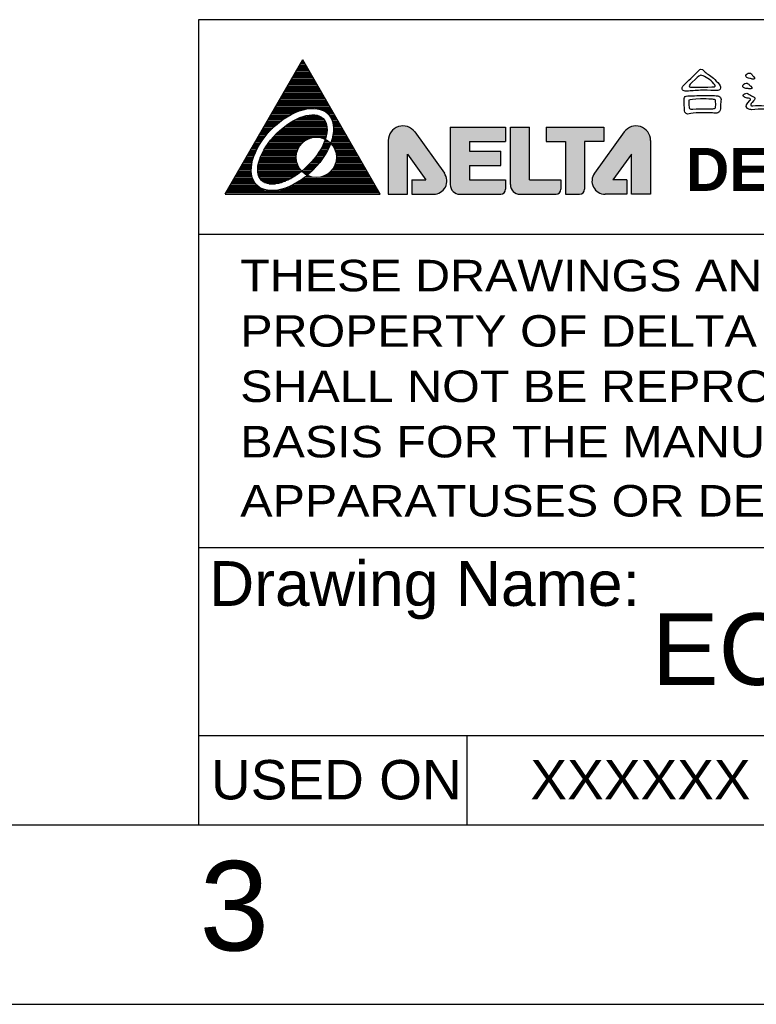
# Model space of a CAD drawing. Extents: x -74 to 556, y -98 to 347.
# Tile 16 of 26: x 298 to 360, y -98 to -16. Entities that reach past the tile are written whole.
import ezdxf
from ezdxf.enums import TextEntityAlignment as Align

# ---------------------------------------------------------------- set-up
doc = ezdxf.new("R2010")
doc.units = 0
doc.header["$LTSCALE"] = 23.1
doc.header["$MEASUREMENT"] = 0
doc.layers.get('0').update_dxf_attribs({"linetype": 'CONTINUOUS'})
for name, color, linetype in [('delta', 5, 'CONTINUOUS'), ('DIM', 6, 'CONTINUOUS'), ('DRAWING FRAME', 1, 'CONTINUOUS')]:
    doc.layers.add(name, color=color, linetype=linetype)
doc.styles.add('ARIAL', font='ARIAL.TTF')
doc.styles.add('ROMANC', font='romanc')

# ---------------------------------------------------------------- blocks, each defined once
blk = doc.blocks.new('DELTA-LOGO')
at = {"layer": 'delta'}
h = blk.add_hatch(color=256, dxfattribs=at)
h.paths.add_polyline_path([(16.108, 6.006), (16.108, 3.602), (16.966, 3.602), (16.966, 5.39), (17.788, 4.245), (17.163, 4.245), (17.163, 3.602), (18.133, 3.602, 0.610501), (18.614, 4.538), (17.287, 6.386, 0.72837)])
h.paths.add_polyline_path([(18.877, 6.603), (18.877, 4.031, 0.414214), (19.306, 3.602), (21.129, 3.602, 0.414214), (21.35, 3.824), (21.35, 4.245), (19.734, 4.245), (19.734, 4.888), (21.136, 4.888), (21.136, 5.531), (19.734, 5.531), (19.734, 5.96), (21.35, 5.96), (21.35, 6.603)])
h.paths.add_polyline_path([(22.422, 6.603), (21.565, 6.603), (21.565, 4.03, 0.413781), (21.993, 3.602), (23.602, 3.602, 0.414214), (23.823, 3.824), (23.823, 4.245), (22.422, 4.245)])
h.paths.add_polyline_path([(23.163, 6.603), (23.163, 5.96), (24.021, 5.96), (24.021, 3.602), (24.656, 3.602, 0.414214), (24.878, 3.824), (24.878, 5.96), (25.735, 5.96), (25.735, 6.603)])
h.paths.add_polyline_path([(26.967, 5.39), (26.967, 3.602), (27.824, 3.602), (27.824, 6.006, 0.72837), (26.646, 6.386), (25.318, 4.538, 0.610501), (25.799, 3.602), (26.77, 3.602), (26.77, 4.245), (26.145, 4.245)])
for p, q in [((8.824, 3.602), (12.288, 9.602)), ((15.752, 3.602), (12.288, 9.602)), ((18.877, 6.603), (21.35, 6.603)), ((18.877, 6.603), (18.877, 4.031)), ((21.35, 6.603), (21.35, 5.96)), ((21.565, 6.603), (22.422, 6.603)), ((21.565, 4.031), (21.565, 6.603)), ((22.422, 4.245), (22.422, 6.603)), ((23.163, 6.603), (23.163, 5.96)), ((23.163, 6.603), (25.735, 6.603)), ((25.735, 6.603), (25.735, 5.96)), ((17.287, 6.386), (18.613, 4.538)), ((26.645, 6.386), (25.319, 4.538)), ((16.108, 6.006), (16.108, 3.602)), ((19.734, 5.96), (21.35, 5.96)), ((19.734, 5.96), (19.734, 5.531)), ((23.163, 5.96), (24.021, 5.96)), ((24.021, 5.96), (24.021, 3.602)), ((25.735, 5.96), (24.878, 5.96)), ((24.878, 5.96), (24.878, 3.824)), ((27.824, 6.006), (27.824, 3.602)), ((16.966, 3.602), (16.966, 5.39)), ((16.966, 5.39), (17.788, 4.245)), ((19.734, 5.531), (21.136, 5.531)), ((21.136, 4.888), (21.136, 5.531)), ((26.967, 5.39), (26.145, 4.245)), ((26.967, 3.602), (26.967, 5.39)), ((19.734, 4.888), (19.734, 4.245)), ((19.734, 4.888), (21.136, 4.888)), ((17.163, 4.245), (17.163, 3.602)), ((17.163, 4.245), (17.788, 4.245)), ((19.734, 4.245), (21.35, 4.245)), ((21.35, 4.245), (21.35, 3.824)), ((22.422, 4.245), (23.823, 4.245)), ((23.823, 4.245), (23.823, 3.824)), ((26.77, 4.245), (26.145, 4.245)), ((26.77, 4.245), (26.77, 3.602)), ((8.824, 3.602), (15.752, 3.602)), ((16.108, 3.602), (16.966, 3.602)), ((17.163, 3.602), (18.133, 3.602)), ((19.306, 3.602), (21.129, 3.602)), ((21.993, 3.602), (23.602, 3.602)), ((24.021, 3.602), (24.656, 3.602)), ((26.77, 3.602), (25.799, 3.602)), ((27.824, 3.602), (26.967, 3.602))]:
    blk.add_line(p, q, dxfattribs=at)
at = {"layer": 'delta', "color": 5}
for p, q in [((12.085, 9.25), (12.492, 9.25)), ((12.121, 9.312), (12.455, 9.312)), ((12.157, 9.375), (12.419, 9.375)), ((12.193, 9.438), (12.383, 9.438)), ((12.229, 9.5), (12.347, 9.5)), ((12.233, 9.507), (12.303, 9.577)), ((12.289, 9.562), (12.311, 9.562)), ((11.832, 8.812), (12.744, 8.812)), ((11.868, 8.875), (12.708, 8.875)), ((11.904, 8.938), (12.672, 8.938)), ((11.94, 9), (12.636, 9)), ((11.976, 9.062), (12.6, 9.062)), ((12.013, 9.125), (12.564, 9.125)), ((12.049, 9.188), (12.528, 9.188)), ((11.579, 8.375), (12.997, 8.375)), ((11.616, 8.438), (12.961, 8.438)), ((11.652, 8.5), (12.925, 8.5)), ((11.688, 8.562), (12.888, 8.562)), ((11.724, 8.625), (12.852, 8.625)), ((11.76, 8.688), (12.816, 8.688)), ((11.796, 8.75), (12.78, 8.75)), ((11.327, 7.938), (13.249, 7.938)), ((11.363, 8), (13.213, 8)), ((11.399, 8.062), (13.177, 8.062)), ((11.435, 8.125), (13.141, 8.125)), ((11.471, 8.188), (13.105, 8.188)), ((11.507, 8.25), (13.069, 8.25)), ((11.543, 8.312), (13.033, 8.312)), ((11.074, 7.5), (13.502, 7.5)), ((11.11, 7.562), (13.466, 7.562)), ((11.146, 7.625), (13.43, 7.625)), ((11.183, 7.688), (13.394, 7.688)), ((11.219, 7.75), (13.358, 7.75)), ((11.255, 7.812), (13.321, 7.812)), ((11.291, 7.875), (13.285, 7.875)), ((10.822, 7.062), (11.587, 7.062)), ((10.858, 7.125), (11.693, 7.125)), ((10.894, 7.188), (11.811, 7.188)), ((10.93, 7.25), (11.942, 7.25)), ((10.966, 7.312), (12.096, 7.312)), ((11.002, 7.375), (12.29, 7.375)), ((11.038, 7.438), (12.662, 7.438)), ((12.255, 7.062), (13.097, 7.062)), ((12.479, 7.125), (12.946, 7.125)), ((12.819, 7.438), (13.538, 7.438)), ((13.128, 7.375), (13.574, 7.375)), ((13.26, 7.312), (13.61, 7.312)), ((13.351, 7.25), (13.646, 7.25)), ((13.421, 7.188), (13.682, 7.188)), ((13.475, 7.125), (13.718, 7.125)), ((13.519, 7.062), (13.755, 7.062)), ((10.569, 6.625), (11.012, 6.625)), ((10.605, 6.688), (11.081, 6.688)), ((10.641, 6.75), (11.154, 6.75)), ((10.677, 6.812), (11.23, 6.812)), ((10.713, 6.875), (11.311, 6.875)), ((10.75, 6.938), (11.397, 6.938)), ((10.786, 7), (11.489, 7)), ((11.475, 6.625), (13.366, 6.625)), ((11.559, 6.688), (13.355, 6.688)), ((11.648, 6.75), (13.339, 6.75)), ((11.744, 6.812), (13.316, 6.812)), ((11.849, 6.875), (13.284, 6.875)), ((11.964, 6.938), (13.242, 6.938)), ((12.096, 7), (13.183, 7)), ((13.555, 7), (13.791, 7)), ((13.584, 6.938), (13.827, 6.938)), ((13.608, 6.875), (13.863, 6.875)), ((13.626, 6.812), (13.899, 6.812)), ((13.64, 6.75), (13.935, 6.75)), ((13.65, 6.688), (13.971, 6.688)), ((13.657, 6.625), (14.007, 6.625)), ((10.316, 6.188), (10.607, 6.188)), ((10.353, 6.25), (10.658, 6.25)), ((10.389, 6.312), (10.71, 6.312)), ((10.425, 6.375), (10.765, 6.375)), ((10.461, 6.438), (10.823, 6.438)), ((10.497, 6.5), (10.883, 6.5)), ((10.533, 6.562), (10.946, 6.562)), ((11, 6.188), (13.331, 6.188)), ((11.059, 6.25), (13.345, 6.25)), ((11.12, 6.312), (13.357, 6.312)), ((11.184, 6.375), (13.366, 6.375)), ((11.251, 6.438), (13.371, 6.438)), ((11.322, 6.5), (13.373, 6.5)), ((11.396, 6.562), (13.372, 6.562)), ((13.625, 6.188), (14.26, 6.188)), ((13.637, 6.25), (14.224, 6.25)), ((13.647, 6.312), (14.188, 6.312)), ((13.654, 6.375), (14.151, 6.375)), ((13.659, 6.438), (14.115, 6.438)), ((13.661, 6.562), (14.043, 6.562)), ((13.661, 6.5), (14.079, 6.5)), ((10.064, 5.75), (10.311, 5.75)), ((10.1, 5.812), (10.347, 5.812)), ((10.136, 5.875), (10.386, 5.875)), ((10.172, 5.938), (10.426, 5.938)), ((10.208, 6), (10.468, 6)), ((10.244, 6.062), (10.513, 6.062)), ((10.28, 6.125), (10.559, 6.125)), ((10.657, 5.75), (12.145, 5.75)), ((10.7, 5.812), (12.19, 5.812)), ((10.744, 5.875), (12.245, 5.875)), ((10.791, 5.938), (12.311, 5.938)), ((10.84, 6), (12.394, 6)), ((10.891, 6.062), (12.503, 6.062)), ((10.944, 6.125), (12.675, 6.125)), ((13.114, 6.125), (13.313, 6.125)), ((13.163, 5.75), (13.484, 5.75)), ((13.193, 5.812), (13.51, 5.812)), ((13.222, 5.875), (13.534, 5.875)), ((13.248, 5.938), (13.478, 5.938)), ((13.272, 6), (13.395, 6)), ((13.286, 6.062), (13.294, 6.062)), ((13.544, 5.875), (14.44, 5.875)), ((13.556, 5.938), (14.404, 5.938)), ((13.577, 6), (14.368, 6)), ((13.595, 6.062), (14.332, 6.062)), ((13.599, 5.812), (14.476, 5.812)), ((13.611, 6.125), (14.296, 6.125)), ((13.644, 5.75), (14.512, 5.75)), ((9.811, 5.312), (10.107, 5.312)), ((9.847, 5.375), (10.131, 5.375)), ((9.883, 5.438), (10.156, 5.438)), ((9.92, 5.5), (10.183, 5.5)), ((9.956, 5.562), (10.212, 5.562)), ((9.992, 5.625), (10.243, 5.625)), ((10.028, 5.688), (10.276, 5.688)), ((10.419, 5.312), (11.997, 5.312)), ((10.446, 5.375), (12.003, 5.375)), ((10.476, 5.438), (12.014, 5.438)), ((10.508, 5.5), (12.029, 5.5)), ((10.543, 5.562), (12.05, 5.562)), ((10.579, 5.625), (12.075, 5.625)), ((10.617, 5.688), (12.107, 5.688)), ((12.891, 5.312), (13.251, 5.312)), ((12.936, 5.375), (13.29, 5.375)), ((12.979, 5.438), (13.327, 5.438)), ((13.02, 5.5), (13.362, 5.5)), ((13.059, 5.562), (13.395, 5.562)), ((13.095, 5.625), (13.427, 5.625)), ((13.13, 5.688), (13.457, 5.688)), ((13.682, 5.688), (14.548, 5.688)), ((13.714, 5.625), (14.585, 5.625)), ((13.739, 5.562), (14.621, 5.562)), ((13.76, 5.5), (14.657, 5.5)), ((13.775, 5.438), (14.693, 5.438)), ((13.786, 5.375), (14.729, 5.375)), ((13.792, 5.312), (14.765, 5.312)), ((9.559, 4.875), (9.999, 4.875)), ((9.595, 4.938), (10.008, 4.938)), ((9.631, 5), (10.019, 5)), ((9.667, 5.062), (10.033, 5.062)), ((9.703, 5.125), (10.048, 5.125)), ((9.739, 5.188), (10.066, 5.188)), ((9.775, 5.25), (10.086, 5.25)), ((10.288, 4.875), (12.077, 4.875)), ((10.299, 4.938), (12.051, 4.938)), ((10.313, 5), (12.031, 5)), ((10.329, 5.062), (12.015, 5.062)), ((10.348, 5.125), (12.004, 5.125)), ((10.369, 5.188), (11.997, 5.188)), ((10.393, 5.25), (11.995, 5.25)), ((12.511, 4.875), (12.922, 4.875)), ((12.573, 4.938), (12.976, 4.938)), ((12.632, 5), (13.027, 5)), ((12.688, 5.062), (13.076, 5.062)), ((12.743, 5.125), (13.123, 5.125)), ((12.794, 5.188), (13.167, 5.188)), ((12.844, 5.25), (13.21, 5.25)), ((13.712, 4.875), (15.018, 4.875)), ((13.738, 4.938), (14.981, 4.938)), ((13.758, 5), (14.945, 5)), ((13.774, 5.062), (14.909, 5.062)), ((13.785, 5.125), (14.873, 5.125)), ((13.792, 5.188), (14.837, 5.188)), ((13.794, 5.25), (14.801, 5.25)), ((9.306, 4.438), (10.011, 4.438)), ((9.342, 4.5), (10, 4.5)), ((9.378, 4.562), (9.992, 4.562)), ((9.414, 4.625), (9.988, 4.625)), ((9.45, 4.688), (9.986, 4.688)), ((9.486, 4.75), (9.988, 4.75)), ((9.523, 4.812), (9.992, 4.812)), ((10.274, 4.688), (12.194, 4.688)), ((10.276, 4.75), (12.148, 4.75)), ((10.277, 4.625), (12.23, 4.625)), ((10.28, 4.812), (12.109, 4.812)), ((10.284, 4.562), (12.15, 4.562)), ((10.296, 4.5), (12.065, 4.5)), ((10.314, 4.438), (11.974, 4.438)), ((12.249, 4.625), (12.684, 4.625)), ((12.306, 4.688), (12.748, 4.688)), ((12.316, 4.562), (12.617, 4.562)), ((12.377, 4.75), (12.808, 4.75)), ((12.4, 4.5), (12.547, 4.5)), ((12.446, 4.812), (12.867, 4.812)), ((12.473, 4.438), (12.512, 4.438)), ((13.277, 4.438), (15.27, 4.438)), ((13.389, 4.5), (15.234, 4.5)), ((13.473, 4.562), (15.198, 4.562)), ((13.54, 4.625), (15.162, 4.625)), ((13.595, 4.688), (15.126, 4.688)), ((13.641, 4.75), (15.09, 4.75)), ((13.68, 4.812), (15.054, 4.812)), ((9.053, 4), (10.244, 4)), ((9.09, 4.062), (10.186, 4.062)), ((9.126, 4.125), (10.139, 4.125)), ((9.162, 4.188), (10.101, 4.188)), ((9.198, 4.25), (10.071, 4.25)), ((9.234, 4.312), (10.046, 4.312)), ((9.27, 4.375), (10.026, 4.375)), ((10.339, 4.375), (11.876, 4.375)), ((10.374, 4.312), (11.769, 4.312)), ((10.42, 4.25), (11.649, 4.25)), ((10.485, 4.188), (11.512, 4.188)), ((10.582, 4.125), (11.342, 4.125)), ((10.784, 4.062), (11.067, 4.062)), ((11.803, 4), (15.523, 4)), ((11.923, 4.062), (15.487, 4.062)), ((12.033, 4.125), (15.451, 4.125)), ((12.133, 4.188), (15.414, 4.188)), ((12.226, 4.25), (15.378, 4.25)), ((12.313, 4.312), (15.342, 4.312)), ((12.396, 4.375), (12.694, 4.375)), ((13.095, 4.375), (15.306, 4.375)), ((8.837, 3.625), (15.739, 3.625)), ((8.873, 3.688), (15.703, 3.688)), ((8.909, 3.75), (15.667, 3.75)), ((8.945, 3.812), (10.57, 3.812)), ((8.981, 3.875), (10.418, 3.875)), ((9.017, 3.938), (10.319, 3.938)), ((11.29, 3.812), (15.631, 3.812)), ((11.504, 3.875), (15.595, 3.875)), ((11.666, 3.938), (15.559, 3.938))]:
    blk.add_line(p, q, dxfattribs=at)
at = {"layer": 'delta'}
blk.add_circle((12.895, 5.252), 0.9, dxfattribs=at)
for centre, radius, start, end in [((16.759, 6.006), 0.65, 35.6787, 180), ((27.174, 6.006), 0.65, 0, 144.3213), ((18.133, 4.193), 0.591, 270, 35.6787), ((25.799, 4.193), 0.591, 144.3213, 270), ((19.306, 4.031), 0.429, 180, 270), ((21.993, 4.031), 0.429, 180, 270), ((21.129, 3.824), 0.222, 270, 0), ((23.602, 3.824), 0.222, 270, 0), ((24.656, 3.824), 0.222, 270, 0)]:
    blk.add_arc(centre, radius, start, end, dxfattribs=at)
for major_axis, ratio in [((-1.591, -1.591), 0.577778), ((-1.379, -1.379), 0.512821)]:
    blk.add_ellipse((11.824, 5.602), major_axis=major_axis, ratio=ratio, dxfattribs=at)
blk = doc.blocks.new('DELTA-TXT')
at = {"layer": 'delta'}
for points, knots in [([(0.724, 5.601), (1.095, 5.598), (1.348, 5.595), (1.483, 5.59), (1.483, 5.59), (1.564, 5.588), (1.626, 5.598), (1.667, 5.621), (1.667, 5.621), (1.704, 5.644), (1.727, 5.682), (1.735, 5.737), (1.735, 5.737), (1.749, 5.799), (1.697, 5.895), (1.578, 6.028), (1.578, 6.028), (1.346, 6.274), (1.151, 6.44), (0.994, 6.527), (0.994, 6.527), (0.903, 6.577), (0.831, 6.64), (0.779, 6.715), (0.779, 6.715), (0.751, 6.758), (0.706, 6.781), (0.641, 6.783), (0.641, 6.783), (0.594, 6.783), (0.552, 6.758), (0.515, 6.708), (0.515, 6.708), (0.451, 6.631), (0.267, 6.448), (-0.039, 6.161), (-0.039, 6.161), (-0.258, 5.963), (-0.378, 5.828), (-0.401, 5.758), (-0.401, 5.758), (-0.424, 5.689), (-0.406, 5.632), (-0.346, 5.587), (-0.346, 5.587), (-0.296, 5.546), (-0.199, 5.534), (-0.056, 5.553), (-0.056, 5.553), (0.17, 5.58), (0.43, 5.596), (0.724, 5.601)], [0, 0, 0, 0, 0.076923, 0.076923, 0.076923, 0.076923, 0.153846, 0.153846, 0.153846, 0.153846, 0.230769, 0.230769, 0.230769, 0.230769, 0.307692, 0.307692, 0.307692, 0.307692, 0.384615, 0.384615, 0.384615, 0.384615, 0.461538, 0.461538, 0.461538, 0.461538, 0.538462, 0.538462, 0.538462, 0.538462, 0.615385, 0.615385, 0.615385, 0.615385, 0.692308, 0.692308, 0.692308, 0.692308, 0.769231, 0.769231, 0.769231, 0.769231, 0.846154, 0.846154, 0.846154, 0.846154, 0.923077, 0.923077, 0.923077, 0.923077, 1, 1, 1, 1]), ([(0.935, 6.318), (1.068, 6.243), (1.186, 6.153), (1.291, 6.048), (1.291, 6.048), (1.403, 5.93), (1.452, 5.856), (1.438, 5.826), (1.438, 5.826), (1.422, 5.79), (1.182, 5.774), (0.717, 5.778), (0.717, 5.778), (0.252, 5.765), (0.01, 5.772), (-0.008, 5.799), (-0.008, 5.799), (-0.049, 5.853), (0.058, 5.992), (0.314, 6.212), (0.314, 6.212), (0.487, 6.365), (0.596, 6.441), (0.641, 6.441), (0.641, 6.441), (0.706, 6.439), (0.804, 6.398), (0.935, 6.318)], [0, 0, 0, 0, 0.142857, 0.142857, 0.142857, 0.142857, 0.285714, 0.285714, 0.285714, 0.285714, 0.428571, 0.428571, 0.428571, 0.428571, 0.571429, 0.571429, 0.571429, 0.571429, 0.714286, 0.714286, 0.714286, 0.714286, 0.857143, 0.857143, 0.857143, 0.857143, 1, 1, 1, 1]), ([(3.484, 6.486), (3.474, 6.513), (3.452, 6.536), (3.415, 6.554), (3.415, 6.554), (3.374, 6.57), (3.327, 6.57), (3.275, 6.554), (3.275, 6.554), (3.232, 6.538), (3.199, 6.517), (3.176, 6.489), (3.176, 6.489), (3.149, 6.448), (3.141, 6.413), (3.152, 6.383), (3.152, 6.383), (3.173, 6.329), (3.223, 6.293), (3.302, 6.278), (3.302, 6.278), (3.387, 6.261), (3.452, 6.244), (3.497, 6.226), (3.497, 6.226), (3.561, 6.21), (3.603, 6.216), (3.624, 6.243), (3.624, 6.243), (3.644, 6.266), (3.63, 6.306), (3.579, 6.363), (3.579, 6.363), (3.539, 6.404), (3.506, 6.445), (3.484, 6.486)], [0, 0, 0, 0, 0.111111, 0.111111, 0.111111, 0.111111, 0.222222, 0.222222, 0.222222, 0.222222, 0.333333, 0.333333, 0.333333, 0.333333, 0.444444, 0.444444, 0.444444, 0.444444, 0.555556, 0.555556, 0.555556, 0.555556, 0.666667, 0.666667, 0.666667, 0.666667, 0.777778, 0.777778, 0.777778, 0.777778, 0.888889, 0.888889, 0.888889, 0.888889, 1, 1, 1, 1]), ([(3.306, 5.936), (3.292, 5.963), (3.266, 5.982), (3.227, 5.993), (3.227, 5.993), (3.186, 6.007), (3.141, 6.003), (3.091, 5.98), (3.091, 5.98), (3.047, 5.957), (3.018, 5.931), (3.002, 5.901), (3.002, 5.901), (2.979, 5.858), (2.974, 5.821), (2.988, 5.792), (2.988, 5.792), (3.015, 5.742), (3.07, 5.713), (3.152, 5.706), (3.152, 5.706), (3.241, 5.698), (3.307, 5.688), (3.35, 5.679), (3.35, 5.679), (3.414, 5.67), (3.456, 5.68), (3.477, 5.71), (3.477, 5.71), (3.493, 5.737), (3.473, 5.775), (3.419, 5.822), (3.419, 5.822), (3.371, 5.859), (3.333, 5.897), (3.306, 5.936)], [0, 0, 0, 0, 0.111111, 0.111111, 0.111111, 0.111111, 0.222222, 0.222222, 0.222222, 0.222222, 0.333333, 0.333333, 0.333333, 0.333333, 0.444444, 0.444444, 0.444444, 0.444444, 0.555556, 0.555556, 0.555556, 0.555556, 0.666667, 0.666667, 0.666667, 0.666667, 0.777778, 0.777778, 0.777778, 0.777778, 0.888889, 0.888889, 0.888889, 0.888889, 1, 1, 1, 1]), ([(1.356, 4.325), (1.479, 4.303), (1.575, 4.321), (1.643, 4.38), (1.643, 4.38), (1.705, 4.428), (1.734, 4.525), (1.729, 4.671), (1.729, 4.671), (1.731, 4.789), (1.741, 4.901), (1.759, 5.006), (1.759, 5.006), (1.776, 5.111), (1.75, 5.189), (1.685, 5.241), (1.685, 5.241), (1.634, 5.278), (1.539, 5.3), (1.397, 5.307), (1.397, 5.307), (1.162, 5.316), (0.831, 5.314), (0.402, 5.303), (0.402, 5.303), (0.225, 5.296), (0.06, 5.292), (-0.09, 5.289), (-0.09, 5.289), (-0.161, 5.289), (-0.213, 5.275), (-0.247, 5.245), (-0.247, 5.245), (-0.297, 5.197), (-0.314, 5.105), (-0.298, 4.968), (-0.298, 4.968), (-0.296, 4.825), (-0.29, 4.68), (-0.282, 4.534), (-0.282, 4.534), (-0.282, 4.415), (-0.248, 4.336), (-0.182, 4.295), (-0.182, 4.295), (-0.139, 4.267), (-0.051, 4.267), (0.081, 4.295), (0.081, 4.295), (0.241, 4.331), (0.462, 4.348), (0.744, 4.346), (0.744, 4.346), (1.081, 4.344), (1.285, 4.337), (1.356, 4.325)], [0, 0, 0, 0, 0.071429, 0.071429, 0.071429, 0.071429, 0.142857, 0.142857, 0.142857, 0.142857, 0.214286, 0.214286, 0.214286, 0.214286, 0.285714, 0.285714, 0.285714, 0.285714, 0.357143, 0.357143, 0.357143, 0.357143, 0.428571, 0.428571, 0.428571, 0.428571, 0.5, 0.5, 0.5, 0.5, 0.571429, 0.571429, 0.571429, 0.571429, 0.642857, 0.642857, 0.642857, 0.642857, 0.714286, 0.714286, 0.714286, 0.714286, 0.785714, 0.785714, 0.785714, 0.785714, 0.857143, 0.857143, 0.857143, 0.857143, 0.928571, 0.928571, 0.928571, 0.928571, 1, 1, 1, 1]), ([(0.615, 5.115), (1.102, 5.122), (1.374, 5.106), (1.431, 5.068), (1.431, 5.068), (1.452, 5.051), (1.462, 4.985), (1.462, 4.869), (1.462, 4.869), (1.465, 4.723), (1.454, 4.635), (1.431, 4.606), (1.431, 4.606), (1.397, 4.579), (1.33, 4.566), (1.229, 4.568), (1.229, 4.568), (1.056, 4.578), (0.709, 4.571), (0.187, 4.548), (0.187, 4.548), (0.096, 4.545), (0.035, 4.555), (0.006, 4.575), (0.006, 4.575), (-0.01, 4.584), (-0.024, 4.642), (-0.035, 4.75), (-0.035, 4.75), (-0.051, 4.929), (-0.049, 5.028), (-0.028, 5.047), (-0.028, 5.047), (0.012, 5.083), (0.227, 5.106), (0.615, 5.115)], [0, 0, 0, 0, 0.111111, 0.111111, 0.111111, 0.111111, 0.222222, 0.222222, 0.222222, 0.222222, 0.333333, 0.333333, 0.333333, 0.333333, 0.444444, 0.444444, 0.444444, 0.444444, 0.555556, 0.555556, 0.555556, 0.555556, 0.666667, 0.666667, 0.666667, 0.666667, 0.777778, 0.777778, 0.777778, 0.777778, 0.888889, 0.888889, 0.888889, 0.888889, 1, 1, 1, 1]), ([(3.067, 5.225), (3.128, 5.195), (3.204, 5.171), (3.296, 5.153), (3.296, 5.153), (3.352, 5.15), (3.387, 5.137), (3.398, 5.112), (3.398, 5.112), (3.414, 5.082), (3.404, 5.056), (3.368, 5.033), (3.368, 5.033), (3.174, 4.855), (3.123, 4.712), (3.214, 4.603), (3.214, 4.603), (3.227, 4.589), (3.247, 4.574), (3.272, 4.558), (3.272, 4.558), (3.34, 4.529), (3.404, 4.515), (3.463, 4.517), (3.463, 4.517), (3.723, 4.547), (3.968, 4.556), (4.198, 4.544), (4.198, 4.544), (4.499, 4.529), (4.886, 4.436), (5.361, 4.267), (5.361, 4.267), (5.486, 4.217), (5.624, 4.217), (5.774, 4.267), (5.774, 4.267), (5.904, 4.311), (6.001, 4.362), (6.065, 4.421), (6.065, 4.421), (6.121, 4.471), (6.149, 4.512), (6.146, 4.544), (6.146, 4.544), (6.144, 4.581), (6.099, 4.598), (6.01, 4.596), (6.01, 4.596), (5.68, 4.589), (5.394, 4.603), (5.155, 4.636), (5.155, 4.636), (4.451, 4.739), (3.912, 4.774), (3.539, 4.739), (3.539, 4.739), (3.468, 4.709), (3.429, 4.731), (3.422, 4.804), (3.422, 4.804), (3.429, 4.834), (3.456, 4.873), (3.504, 4.921), (3.504, 4.921), (3.627, 5.037), (3.675, 5.125), (3.648, 5.187), (3.648, 5.187), (3.634, 5.216), (3.595, 5.239), (3.532, 5.255), (3.532, 5.255), (3.488, 5.271), (3.444, 5.295), (3.398, 5.327), (3.398, 5.327), (3.314, 5.391), (3.247, 5.428), (3.197, 5.436), (3.197, 5.436), (3.167, 5.439), (3.126, 5.428), (3.074, 5.402), (3.074, 5.402), (3.026, 5.38), (3.001, 5.35), (2.998, 5.313), (2.998, 5.313), (2.996, 5.27), (3.019, 5.24), (3.067, 5.225)], [0, 0, 0, 0, 0.043478, 0.043478, 0.043478, 0.043478, 0.086957, 0.086957, 0.086957, 0.086957, 0.130435, 0.130435, 0.130435, 0.130435, 0.173913, 0.173913, 0.173913, 0.173913, 0.217391, 0.217391, 0.217391, 0.217391, 0.26087, 0.26087, 0.26087, 0.26087, 0.304348, 0.304348, 0.304348, 0.304348, 0.347826, 0.347826, 0.347826, 0.347826, 0.391304, 0.391304, 0.391304, 0.391304, 0.434783, 0.434783, 0.434783, 0.434783, 0.478261, 0.478261, 0.478261, 0.478261, 0.521739, 0.521739, 0.521739, 0.521739, 0.565217, 0.565217, 0.565217, 0.565217, 0.608696, 0.608696, 0.608696, 0.608696, 0.652174, 0.652174, 0.652174, 0.652174, 0.695652, 0.695652, 0.695652, 0.695652, 0.73913, 0.73913, 0.73913, 0.73913, 0.782609, 0.782609, 0.782609, 0.782609, 0.826087, 0.826087, 0.826087, 0.826087, 0.869565, 0.869565, 0.869565, 0.869565, 0.913043, 0.913043, 0.913043, 0.913043, 0.956522, 0.956522, 0.956522, 0.956522, 1, 1, 1, 1])]:
    blk.add_open_spline(points, degree=3, knots=knots, dxfattribs=at)
at = {"layer": 'delta', "insert": (-0.199, 2.381), "char_height": 2.4, "width": 46.1845, "attachment_point": 1, "style": 'ROMANC'}
blk.add_mtext('\\fArial|b1|i0|c0|p34;DELTA ELECTRONICS, INC.', dxfattribs=at)

msp = doc.modelspace()

# ---------------------------------------------------------------- linework, layer by layer
at = {"layer": 'DRAWING FRAME', "color": 3}
for p, q in [((541.093023, -15.742169), (313.093023, -15.742169)), ((313.093023, -15.742169), (313.093023, -83.242169)), ((541.093023, -33.742169), (313.093023, -33.742169)), ((541.093023, -59.992169), (313.093023, -59.992169)), ((529.093023, -75.742169), (313.093023, -75.742169)), ((398.593023, -75.742169), (335.593023, -75.742169)), ((335.593023, -75.742169), (335.593023, -83.242169)), ((541.093023, -83.242169), (-58.906977, -83.242169))]:
    msp.add_line(p, q, dxfattribs=at)
at = {"layer": 'DRAWING FRAME', "color": 4}
msp.add_line((-73.906977, -98.242169), (556.093023, -98.242169), dxfattribs=at)

# ---------------------------------------------------------------- block references
for name, p, xscale, yscale, zscale in [('DELTA-LOGO', (298.79837, -37.121443), 1.875, 1.875, 1.875), ('DELTA-TXT', (354.232102, -30.058685), 1.5, 1.5, 1.5)]:
    msp.add_blockref(name, p, dxfattribs=dict(xscale=xscale, yscale=yscale, zscale=zscale))

# ---------------------------------------------------------------- texts
at = {"layer": 'DIM', "style": 'ARIAL'}
for s, height, p in [('ECMA-E   1820   S', 6, (351.0778, -71.483458)), ('XXXXXX', 3.3, (340.90289, -81.072557)), ('XXXXXX', 3.3, (340.90289, -81.072557))]:
    msp.add_text(s, height=height, dxfattribs=at).set_placement(p)
at = {"layer": 'DRAWING FRAME', "color": 1, "style": 'ARIAL', "width": 1.1}
for s, p in [('THESE DRAWINGS AND SPECIFICATIONS ARE THE', (316.603127, -38.502837)), ('PROPERTY OF DELTA ELECTRONICS, INC. AND', (316.603127, -43.141122)), ('SHALL NOT BE REPRODUCED OR USED AS THE', (316.603127, -47.779408)), ('BASIS FOR THE MANUFACTURE OR SELL OF', (316.603127, -52.417694)), ('APPARATUSES OR DEVICES WITHOUT PERMISSION.', (316.603127, -57.372511))]:
    msp.add_text(s, height=2.64, dxfattribs=at).set_placement(p)
at = {"layer": 'DRAWING FRAME', "color": 1, "style": 'ARIAL'}
for s, height, p in [('Drawing Name:', 3.75, (313.988537, -64.860241)), ('USED ON', 3.3, (314.150476, -81.072557))]:
    msp.add_text(s, height=height, dxfattribs=at).set_placement(p)
msp.add_text('3', height=7.5, dxfattribs=at).set_placement((316.101999, -89.985224), align=Align.MIDDLE)

doc.saveas('drawing.dxf')
